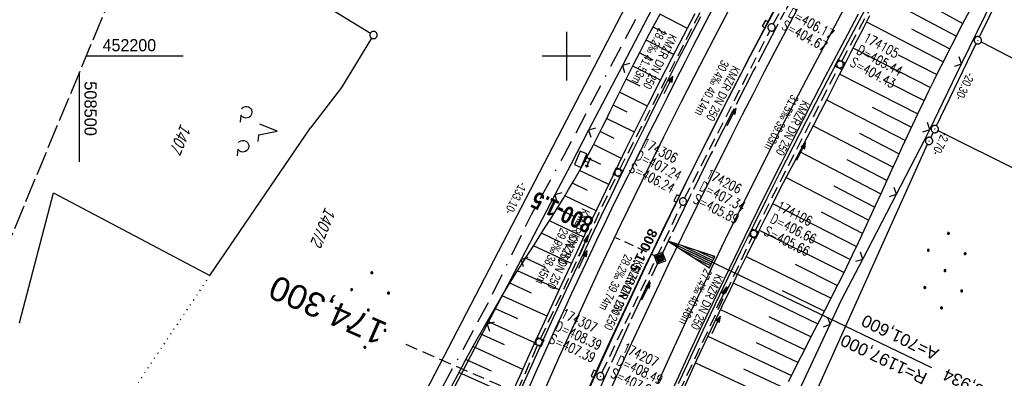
# Model space of a CAD drawing. Extents: x 508338 to 508887, y 451697 to 452490.
# Tile 25 of 37: x 508488 to 508690, y 452134 to 452207. Entities that reach past the tile are written whole.
import ezdxf
from ezdxf.enums import TextEntityAlignment as Align

# ---------------------------------------------------------------- set-up
doc = ezdxf.new("R2010")
doc.units = 0
doc.header["$LTSCALE"] = 10
doc.header["$MEASUREMENT"] = 0
for name, pattern in [('ACAD_ISO16W100', [73, 15, -6.5, 15, -6.5, 15, -7, 1, -7]), ('ACHSE', [5.5, 4, -0.5, 0.5, -0.5]), ('AUSGEZOGEN', [0]), ('LT00', [0]), ('LT14', [0.6, 0.5, -0.1]), ('LT17', [0.15, 0.1, -0.05]), ('PUNKTX2_STR', [0.6, 0.1, -0.5]), ('STRICHLINIE2', [0.375, 0.25, -0.125])]:
    doc.linetypes.add(name, pattern=pattern)
doc.layers.get('0').update_dxf_attribs({"linetype": 'LT00'})
for name, color, linetype in [('--EK_FBR', 250, 'LT00'), ('--EK_Halt-Pfeil', 4, 'LT00'), ('--EK_Haltung', 7, 'STRICHLINIE2'), ('--EK_Haltung-Text', 140, 'LT00'), ('--EK_Schacht-Text', 5, 'LT00'), ('--EK_ST-93-1', 30, 'LT17'), ('--EK_STATIONSZEICHEN', 19, 'LT00'), ('--EK_STATIONSZEICHEN_NR', 19, 'LT17'), ('--EL_DFK_AB_L', 21, 'LT00'), ('--EL_DFK_AB_P', 7, 'LT00'), ('--EL_Halt-Pfeil', 4, 'LT00'), ('--EL_Haltung', 182, 'STRICHLINIE2'), ('--EL_Haltung-Text', 182, 'LT00'), ('-AX-093', 35, 'ACHSE'), ('-EL-93-1', 250, 'LT00'), ('-STATIONSZEICHEN', 19, 'LT00'), ('-STATIONZEICHEN_NR', 19, 'LT00'), ('ABSTAND', 8, 'LT00'), ('BAB-KABEL', 220, 'ACAD_ISO16W100'), ('DFK_AB_L', 21, 'LT00'), ('DFK_AB_P', 7, 'LT00'), ('DFK_FLUR_NR', 250, 'LT00'), ('DFK_GZPKT', 250, 'LT00'), ('DFK_KATASTER', 250, 'LT00'), ('DFK_NUTZUNG', 250, 'LT00'), ('DFK_NUTZUNGSGRENZE', 70, 'PUNKTX2_STR'), ('PFEIL', 140, 'AUSGEZOGEN'), ('V120_AFBR_BAB', 250, 'LT00'), ('V120_BOESCH', 250, 'LT00'), ('V120_BOSCHUNG', 250, 'LT00'), ('V120_GRABEN', 250, 'LT00'), ('V120_H_BORD', 8, 'LT00'), ('V120_KA_MULD', 182, 'LT00'), ('V120_KA_PRUF', 182, 'LT00'), ('V120_LD_MARK', 2, 'LT00'), ('V120_RASTER', 250, 'LT00'), ('V120_SINKK', 182, 'LT00'), ('V120_STROM', 80, 'LT00'), ('V120_ZAUN', 40, 'LT00')]:
    doc.layers.add(name, color=color, linetype=linetype)
doc.layers.add('-BLATT_120-RAND', color=7, linetype='LT14', plot=False)
doc.styles.add('Arial', font='ARIAL.TTF')
doc.styles.add('Beschrift', font='ARIAL.TTF')
doc.styles.add('Haltungsbeschriftung', font='ARIAL.TTF', dxfattribs={"width": 0.75})
doc.styles.add('Knoten', font='ARIALBD.TTF', dxfattribs={"width": 0.8, "height": 1.8})
doc.styles.add('schachtbeschriftung', font='romans.shx', dxfattribs={"width": 0.75, "height": 2})
doc.styles.get("Standard").update_dxf_attribs({"font": 'ARIAL.TTF'})

# ---------------------------------------------------------------- blocks, each defined once
blk = doc.blocks.new('SYMB7010')
at = {"color": 0, "linetype": 'ByBlock'}
for points in [[(-0.031408, 0.499213), (-0.093728, 0.49134), (-0.15457, 0.475719), (-0.212975, 0.452595), (-0.268021, 0.422333), (-0.31884, 0.385411), (-0.36463, 0.342411), (-0.40467, 0.29401), (-0.438329, 0.240973), (-0.465074, 0.184136), (-0.484486, 0.124395), (-0.496256, 0.062692), (-0.5002, 0)], [(-0.5002, 0), (-0.496256, -0.062692), (-0.484486, -0.124395), (-0.465075, -0.184136), (-0.438329, -0.240973), (-0.404671, -0.29401), (-0.36463, -0.342411), (-0.31884, -0.385411), (-0.268021, -0.422333), (-0.212975, -0.452595), (-0.154571, -0.475719), (-0.093728, -0.49134), (-0.031408, -0.499213), (0.031408, -0.499213)], [(0.5002, 0), (0.496256, 0.062692), (0.484485, 0.124395), (0.465074, 0.184136), (0.438329, 0.240973), (0.40467, 0.29401), (0.36463, 0.342411), (0.31884, 0.385411), (0.268021, 0.422333), (0.212975, 0.452595), (0.15457, 0.475719), (0.093728, 0.49134), (0.031408, 0.499213), (-0.031408, 0.499213)], [(0.031408, -0.499213), (0.093728, -0.491341), (0.15457, -0.475719), (0.212975, -0.452595), (0.268021, -0.422333), (0.31884, -0.385411), (0.36463, -0.342411), (0.404671, -0.294011), (0.438329, -0.240974), (0.465075, -0.184136), (0.484486, -0.124395), (0.496256, -0.062692), (0.500201, 0)]]:
    blk.add_lwpolyline(points, dxfattribs=at)
blk = doc.blocks.new('SYMB0003')
at = {"color": 0, "linetype": 'ByBlock'}
for p, q in [((-0.015712, 0), (0.010166, 0.012015)), ((0, -0.021257), (-0.015712, 0)), ((0.010166, 0.012015), (0, -0.021257))]:
    blk.add_line(p, q, dxfattribs=at)
for points in [[(-0.031395, 0.499013), (-0.093691, 0.491144), (-0.154509, 0.475528), (-0.21289, 0.452414), (-0.267913, 0.422164), (-0.318712, 0.385257), (-0.364484, 0.342274), (-0.404509, 0.293893), (-0.438154, 0.240877), (-0.464888, 0.184062), (-0.484292, 0.124345), (-0.496058, 0.062667), (-0.5, 0)], [(-0.5, 0), (-0.496058, -0.062667), (-0.484292, -0.124345), (-0.464888, -0.184062), (-0.438154, -0.240877), (-0.404509, -0.293893), (-0.364485, -0.342274), (-0.318712, -0.385257), (-0.267914, -0.422164), (-0.21289, -0.452414), (-0.154509, -0.475529), (-0.093691, -0.491144), (-0.031395, -0.499014), (0.031395, -0.499014)], [(0.5, 0), (0.496057, 0.062667), (0.484292, 0.124345), (0.464888, 0.184062), (0.438153, 0.240877), (0.404509, 0.293893), (0.364484, 0.342274), (0.318712, 0.385257), (0.267913, 0.422164), (0.21289, 0.452414), (0.154509, 0.475528), (0.093691, 0.491144), (0.031395, 0.499013), (-0.031395, 0.499013)], [(0.031395, -0.499014), (0.093691, -0.491144), (0.154509, -0.475529), (0.21289, -0.452414), (0.267914, -0.422164), (0.318712, -0.385257), (0.364485, -0.342274), (0.404509, -0.293893), (0.438154, -0.240877), (0.464889, -0.184062), (0.484292, -0.124345), (0.496058, -0.062667), (0.5, 0)]]:
    blk.add_lwpolyline(points, dxfattribs=at)
blk = doc.blocks.new('Ackerland7')
at = {"layer": 'DFK_NUTZUNG', "color": 0, "linetype": 'ByBlock'}
for p, q in [((-4, 3.93), (-4, 3.67)), ((-3.95, 3.63), (-3.95, 3.97)), ((-3.9, 3.99), (-3.9, 3.61)), ((-3.85, 3.6), (-3.85, 4)), ((-3.8, 3.99), (-3.8, 3.61)), ((-3.75, 3.63), (-3.75, 3.97)), ((-3.7, 3.93), (-3.7, 3.67)), ((-3.65, 3.8), (-3.65, 3.8)), ((3.7, 3.93), (3.7, 3.67)), ((3.75, 3.63), (3.75, 3.97)), ((3.8, 3.99), (3.8, 3.61)), ((3.85, 3.6), (3.85, 4)), ((3.9, 3.99), (3.9, 3.61)), ((3.95, 3.63), (3.95, 3.97)), ((4, 3.93), (4, 3.67)), ((4.05, 3.8), (4.05, 3.8)), ((-7.85, 0.13), (-7.85, -0.13)), ((-7.8, -0.17), (-7.8, 0.17)), ((-7.75, 0.19), (-7.75, -0.19)), ((-7.7, -0.2), (-7.7, 0.2)), ((-7.65, 0.19), (-7.65, -0.19)), ((-7.6, -0.17), (-7.6, 0.17)), ((-7.55, 0.13), (-7.55, -0.13)), ((-7.5, 0), (-7.5, 0)), ((-0.15, 0.13), (-0.15, -0.13)), ((-0.1, -0.17), (-0.1, 0.17)), ((-0.05, 0.19), (-0.05, -0.19)), ((0, -0.2), (0, 0.2)), ((0.05, 0.19), (0.05, -0.19)), ((0.1, -0.17), (0.1, 0.17)), ((0.15, 0.13), (0.15, -0.13)), ((0.2, 0), (0.2, 0)), ((7.55, 0.13), (7.55, -0.13)), ((7.6, -0.17), (7.6, 0.17)), ((7.65, 0.19), (7.65, -0.19)), ((7.7, -0.2), (7.7, 0.2)), ((7.75, 0.19), (7.75, -0.19)), ((7.8, -0.17), (7.8, 0.17)), ((7.85, 0.13), (7.85, -0.13)), ((7.9, 0), (7.9, 0)), ((-4, -3.67), (-4, -3.93)), ((-3.95, -3.97), (-3.95, -3.63)), ((-3.9, -3.61), (-3.9, -3.99)), ((-3.85, -4), (-3.85, -3.6)), ((-3.8, -3.61), (-3.8, -3.99)), ((-3.75, -3.97), (-3.75, -3.63)), ((-3.7, -3.67), (-3.7, -3.93)), ((-3.65, -3.8), (-3.65, -3.8)), ((3.7, -3.67), (3.7, -3.93)), ((3.75, -3.97), (3.75, -3.63)), ((3.8, -3.61), (3.8, -3.99)), ((3.85, -4), (3.85, -3.6)), ((3.9, -3.61), (3.9, -3.99)), ((3.95, -3.97), (3.95, -3.63)), ((4, -3.67), (4, -3.93)), ((4.05, -3.8), (4.05, -3.8))]:
    blk.add_line(p, q, dxfattribs=at)
for points in [[(-3.65, 3.8), (-3.67, 3.89), (-3.73, 3.96), (-3.81, 3.99), (-3.89, 3.99), (-3.97, 3.96), (-4.03, 3.89), (-4.05, 3.8), (-4.03, 3.71), (-3.97, 3.64), (-3.89, 3.6), (-3.81, 3.6), (-3.73, 3.64), (-3.67, 3.71), (-3.65, 3.8)], [(4.05, 3.8), (4.03, 3.89), (3.97, 3.96), (3.89, 3.99), (3.81, 3.99), (3.73, 3.96), (3.67, 3.89), (3.65, 3.8), (3.67, 3.71), (3.73, 3.64), (3.81, 3.61), (3.89, 3.61), (3.97, 3.64), (4.03, 3.71), (4.05, 3.8)], [(-7.5, 0), (-7.52, 0.09), (-7.58, 0.16), (-7.66, 0.19), (-7.74, 0.19), (-7.82, 0.16), (-7.88, 0.09), (-7.9, 0)], [(0.2, 0), (0.18, 0.09), (0.12, 0.16), (0.04, 0.19), (-0.04, 0.19), (-0.12, 0.16), (-0.18, 0.09), (-0.2, 0)], [(-0.2, 0), (-0.18, -0.09), (-0.12, -0.16), (-0.04, -0.19), (0.04, -0.19), (0.12, -0.16), (0.18, -0.09), (0.2, 0)], [(7.9, 0), (7.88, 0.09), (7.82, 0.16), (7.74, 0.19), (7.66, 0.19), (7.58, 0.16), (7.52, 0.09), (7.5, 0)], [(7.5, 0), (7.52, -0.09), (7.58, -0.16), (7.66, -0.19), (7.74, -0.19), (7.82, -0.16), (7.88, -0.09), (7.9, 0)], [(-7.9, 0), (-7.88, -0.09), (-7.82, -0.16), (-7.74, -0.19), (-7.66, -0.19), (-7.58, -0.16), (-7.52, -0.09), (-7.5, 0)], [(-3.65, -3.8), (-3.67, -3.71), (-3.73, -3.64), (-3.81, -3.61), (-3.89, -3.61), (-3.97, -3.64), (-4.03, -3.71), (-4.05, -3.8), (-4.03, -3.89), (-3.97, -3.96), (-3.89, -3.99), (-3.81, -3.99), (-3.73, -3.96), (-3.67, -3.89), (-3.65, -3.8)], [(4.05, -3.8), (4.03, -3.71), (3.97, -3.64), (3.89, -3.61), (3.81, -3.61), (3.73, -3.64), (3.67, -3.71), (3.65, -3.8), (3.67, -3.89), (3.73, -3.96), (3.81, -3.99), (3.89, -3.99), (3.97, -3.96), (4.03, -3.89), (4.05, -3.8)]]:
    blk.add_lwpolyline(points, dxfattribs=at)
blk = doc.blocks.new('SYMB7201')
at = {"color": 0, "linetype": 'ByBlock'}
for p, q in [((0, 0.385), (-0.11, 0.015)), ((-0.255, -0.385), (-0.115, -0.385)), ((0.445, -0.385), (0.585, -0.385))]:
    blk.add_line(p, q, dxfattribs=at)
for points in [[(0.25, 0.015), (0.11, 0.015), (0, 0.385)], [(-0.393816, -0.383308), (-0.416239, -0.362945), (-0.432849, -0.337617), (-0.442589, -0.308936), (-0.444836, -0.27873), (-0.439449, -0.248923), (-0.426769, -0.221415), (-0.407606, -0.197958), (-0.38318, -0.180047), (-0.355047, -0.168823), (-0.325, -0.165), (-0.294953, -0.168823), (-0.26682, -0.180047), (-0.242394, -0.197959), (-0.223231, -0.221415), (-0.210551, -0.248923), (-0.205164, -0.27873), (-0.207411, -0.308936), (-0.21715, -0.337617), (-0.233761, -0.362945), (-0.256184, -0.383308)], [(0.306185, -0.383308), (0.283761, -0.362945), (0.267151, -0.337617), (0.257411, -0.308936), (0.255164, -0.27873), (0.260552, -0.248923), (0.273231, -0.221415), (0.292394, -0.197958), (0.31682, -0.180047), (0.344953, -0.168823), (0.375, -0.165), (0.405047, -0.168823), (0.43318, -0.180047), (0.457606, -0.197959), (0.476769, -0.221415), (0.489449, -0.248923), (0.494836, -0.27873), (0.492589, -0.308936), (0.48285, -0.337617), (0.466239, -0.362945), (0.443816, -0.383308)]]:
    blk.add_lwpolyline(points, dxfattribs=at)
blk = doc.blocks.new('SYMB18')
at = {"color": 0, "linetype": 'ByBlock'}
for p, q in [((1, 0.13), (0, 0)), ((0.000669, 0), (1, 0)), ((0.307692, 0.04), (1, 0.04)), ((0.615385, 0.08), (1, 0.08)), ((0.923077, 0.12), (1, 0.12)), ((0.307692, -0.04), (1, -0.04)), ((0.615385, -0.08), (1, -0.08)), ((0.923077, -0.12), (1, -0.12))]:
    blk.add_line(p, q, dxfattribs=at)
at = {"color": 0, "linetype": 'ByBlock', "flags": 128}
blk.add_lwpolyline([(0, 0), (1, -0.13), (1, 0.13)], dxfattribs=at)
blk = doc.blocks.new('SYMB0024')
at = {"color": 0, "linetype": 'ByBlock'}
for p, q in [((-0.5, 0.5), (0, 0)), ((0, 0), (0.5, 0.5))]:
    blk.add_line(p, q, dxfattribs=at)
blk = doc.blocks.new('Pfreil3')
at = {"layer": 'PFEIL'}
blk.add_hatch(color=256, dxfattribs=at).paths.add_polyline_path([(-1.55, 0.27), (-1.55, -0.27), (0, 0)])
for p, q in [((-1.55, 0), (-4.83, 0)), ((-1.55, -0.27), (-1.55, 0.27)), ((-1.55, 0.27), (0, 0)), ((0, 0), (-1.55, -0.27))]:
    blk.add_line(p, q, dxfattribs=at)
blk = doc.blocks.new('SYMB0652')
at = {"color": 0, "linetype": 'ByBlock'}
blk.add_lwpolyline([(-0.15, -0.075), (0.15, -0.075), (0.15, 0.075), (-0.15, 0.075), (-0.15, -0.075)], dxfattribs=at)
blk = doc.blocks.new('SYMB1210')
at = {"color": 0, "linetype": 'ByBlock'}
blk.add_line((0.018815, -0.179014), (0.055623, -0.17119), dxfattribs=at)
for points in [[(-0.2, -0.2), (-0.2, 0.2), (0.2, 0.2), (0.2, -0.2), (-0.2, -0.2)], [(0.018815, 0.179014), (-0.018815, 0.179014), (-0.055623, 0.17119), (-0.09, 0.155885), (-0.120444, 0.133766), (-0.145623, 0.105801), (-0.164438, 0.073213), (-0.176067, 0.037424), (-0.18, 0)], [(-0.18, 0), (-0.176067, -0.037424), (-0.164438, -0.073213), (-0.145623, -0.105801), (-0.120444, -0.133766), (-0.09, -0.155885), (-0.055623, -0.17119), (-0.018815, -0.179014), (0.018815, -0.179014)], [(0.18, 0), (0.176067, 0.037424), (0.164438, 0.073213), (0.145623, 0.105801), (0.120444, 0.133766), (0.09, 0.155885), (0.055623, 0.17119), (0.018815, 0.179014)], [(0.055623, -0.17119), (0.09, -0.155885), (0.120444, -0.133766), (0.145623, -0.105801), (0.164438, -0.073213), (0.176067, -0.037424), (0.18, 0)]]:
    blk.add_lwpolyline(points, dxfattribs=at)
blk = doc.blocks.new('SYMB0702')
at = {"color": 0, "linetype": 'ByBlock'}
for p, q in [((0.071716, 0.203284), (0.071716, 0.146716)), ((0.1, 0.175), (-0.1, 0.175)), ((0, 0.075), (0, 0.175))]:
    blk.add_line(p, q, dxfattribs=at)
for points in [[(-0.071716, 0.203284), (-0.1, 0.175), (-0.071716, 0.146716), (-0.071716, 0.203284)], [(0.071716, 0.203284), (0.1, 0.175), (0.071716, 0.146716)], [(0.15, 0.075), (-0.15, 0.075), (-0.15, -0.075), (0.15, -0.075), (0.15, 0.075)]]:
    blk.add_lwpolyline(points, dxfattribs=at)
blk = doc.blocks.new('SYMB0070')
at = {"color": 0, "linetype": 'ByBlock'}
for p, q in [((-0.5, 0), (0.2, 0)), ((0.5, 0), (0.2, 0.1)), ((0.2, 0.1), (0.2, 0)), ((0.468, 0), (0.21, 0.086)), ((0.21, 0.086), (0.21, -0.086)), ((0.21, -0.086), (0.468, 0)), ((0.22, -0.072), (0.437, 0)), ((0.23, -0.058), (0.405, 0)), ((0.24, -0.045), (0.374, 0)), ((0.342, 0), (0.25, 0.031)), ((0.25, 0.031), (0.25, -0.031)), ((0.25, -0.031), (0.342, 0)), ((0.26, -0.017), (0.31, 0)), ((0.27, -0.003), (0.279, 0))]:
    blk.add_line(p, q, dxfattribs=at)
for points in [[(0.2, 0), (0.2, -0.1), (0.5, 0)], [(0.437, 0), (0.22, 0.072), (0.22, -0.072)], [(0.405, 0), (0.23, 0.058), (0.23, -0.058)], [(0.374, 0), (0.24, 0.045), (0.24, -0.045)], [(0.31, 0), (0.26, 0.017), (0.26, -0.017)], [(0.279, 0), (0.27, 0.003), (0.27, -0.003)]]:
    blk.add_lwpolyline(points, dxfattribs=at)
blk = doc.blocks.new('Netzknoten_SYMB')
at = {"flags": 128}
blk.add_lwpolyline([(0, -0.86), (0.86, 0), (0, 0.86), (-0.86, 0)], close=True, dxfattribs=at)
blk.add_circle((0, 0), 0.36)

msp = doc.modelspace()

# ---------------------------------------------------------------- linework, layer by layer
at = {"layer": '--EK_FBR', "color": 2}
for points in [[(508643.44, 452210.97), (508641.5, 452207.31), (508639.56, 452203.64), (508637.64, 452199.97), (508635.78, 452196.38), (508633.94, 452192.78), (508632.11, 452189.18), (508630.29, 452185.56), (508628.48, 452181.95), (508626.67, 452178.33), (508624.87, 452174.7), (508623.08, 452171.07), (508621.3, 452167.43), (508619.53, 452163.79), (508617.77, 452160.15), (508616.02, 452156.5), (508613.46, 452151.11), (508610.94, 452145.71), (508608.45, 452140.29), (508605.99, 452134.86), (508603.97, 452130.34)], [(508608.6, 452130.44), (508610.32, 452134.27), (508612.06, 452138.1), (508613.81, 452141.91), (508615.58, 452145.73), (508617.36, 452149.53), (508619.16, 452153.33), (508620.97, 452157.12), (508625.24, 452165.97), (508629.56, 452174.79), (508633.95, 452183.58), (508636.16, 452187.96), (508638.38, 452192.33), (508640.63, 452196.69), (508642.89, 452201.04), (508645.17, 452205.39), (508647.47, 452209.72)]]:
    msp.add_lwpolyline(points, dxfattribs=at)
at = {"layer": '--EK_FBR'}
for points in [[(508592.07, 452131.25), (508594.07, 452135.77), (508596.09, 452140.29), (508597.75, 452143.96), (508599.42, 452147.61), (508601.1, 452151.27), (508602.79, 452154.92), (508604.5, 452158.55), (508606.22, 452162.19), (508607.78, 452165.42), (508609.34, 452168.64), (508610.91, 452171.86), (508612.5, 452175.08), (508614.09, 452178.29), (508615.68, 452181.5), (508617.28, 452184.7), (508619.01, 452188.15), (508620.74, 452191.59), (508622.47, 452195.02), (508624.21, 452198.46), (508625.96, 452201.89), (508627.73, 452205.31), (508630.04, 452209.76)], [(508621.04, 452129.74), (508623.08, 452134.22), (508625.13, 452138.69), (508627.21, 452143.15), (508629.31, 452147.61), (508631.42, 452152.05), (508634.55, 452158.57), (508637.71, 452165.07), (508640.9, 452171.56), (508644.13, 452178.03), (508646.36, 452182.47), (508648.61, 452186.9), (508650.88, 452191.33), (508653.16, 452195.74), (508655.47, 452200.15), (508657.79, 452204.54), (508660, 452208.67)]]:
    msp.add_lwpolyline(points, dxfattribs=at)
at = {"layer": '--EK_Haltung'}
for p, q in [((508642.47, 452206.54), (508660.73, 452240.1)), ((508656.52, 452198.93), (508674.9, 452232.89)), ((508610.93, 452176.73), (508629.19, 452212.36)), ((508624.27, 452170.77), (508641.77, 452205.22)), ((508638.8, 452164.15), (508655.82, 452197.6)), ((508594.67, 452141.88), (508610.27, 452175.38)), ((508607.27, 452134.85), (508623.61, 452169.42)), ((508621.54, 452127.55), (508638.14, 452162.8)), ((508577.88, 452103.79), (508594.05, 452140.52))]:
    msp.add_line(p, q, dxfattribs=at)
at = {"layer": '--EK_ST-93-1', "ltscale": 2.5}
msp.add_line((508603.73, 452124.68), (508567.07, 452140.67), dxfattribs=at)
at = {"layer": '--EK_STATIONSZEICHEN_NR', "ltscale": 2}
msp.add_line((508619.2, 452158.44), (508610.14, 452162.66), dxfattribs=at)
at = {"layer": '--EL_DFK_AB_L'}
for p, q in [((508684.82, 452203.93), (508721.62, 452279.94)), ((508620.88, 452227.19), (508560.36, 452110.34)), ((508675.98, 452185.66), (508684.16, 452202.58)), ((508674.8, 452183.23), (508675.32, 452184.31)), ((508609.5, 452037.86), (508674.16, 452181.88))]:
    msp.add_line(p, q, dxfattribs=at)
at = {"layer": '--EL_Haltung'}
for p, q in [((508642.47, 452206.54), (508660.73, 452240.1)), ((508656.52, 452198.93), (508674.9, 452232.89)), ((508610.93, 452176.73), (508629.19, 452212.36)), ((508624.27, 452170.77), (508641.77, 452205.22)), ((508638.8, 452164.15), (508655.82, 452197.6)), ((508594.67, 452141.88), (508610.27, 452175.38)), ((508607.27, 452134.85), (508623.61, 452169.42)), ((508621.54, 452127.55), (508638.14, 452162.8)), ((508577.88, 452103.79), (508594.05, 452140.52))]:
    msp.add_line(p, q, dxfattribs=at)
at = {"layer": '-AX-093', "ltscale": 0.2}
msp.add_lwpolyline([(508647.67, 452214.49), (508643.06, 452205.86), (508638.51, 452197.19), (508634.03, 452188.49), (508629.61, 452179.76), (508625.27, 452170.99), (508620.89, 452161.98), (508616.68, 452153.15), (508612.55, 452144.28), (508608.49, 452135.37), (508604.5, 452126.44)], dxfattribs=at)
at = {"layer": '-BLATT_120-RAND'}
msp.add_lwpolyline([(508622.09, 452490.47), (508338.04, 451807.15), (508603.06, 451696.99), (508887.1, 452380.3), (508622.09, 452490.47)], dxfattribs=at)
at = {"layer": '-EL-93-1'}
msp.add_line((508625.39, 452159.82), (508674.96, 452135.98), dxfattribs=at)
at = {"layer": 'BAB-KABEL', "ltscale": 0.03, "flags": 128}
msp.add_lwpolyline([(508761.28, 452432.61), (508758.42, 452428.43), (508739.68, 452403.76), (508729.29, 452388.82), (508718.54, 452373.23), (508703.6, 452351.25), (508691.19, 452332.57), (508683.27, 452321.2), (508665.14, 452295.52), (508650.31, 452273.8), (508640.27, 452255.93), (508627.1, 452232.21), (508605.23, 452190.54), (508599.47, 452179.58), (508592.75, 452167.39), (508583.65, 452148.79), (508573.77, 452130.58), (508563.42, 452108.45), (508560.45, 452102.67), (508549.77, 452082.18), (508542.41, 452068.72), (508539.09, 452057.31), (508533.48, 452037.16), (508524.03, 452005.82), (508520.88, 451993.36), (508518.43, 451976.74), (508515.27, 451953.25), (508513.35, 451942.58), (508511.86, 451935.87), (508509.56, 451928.87), (508504.09, 451903.89), (508497.96, 451875.1), (508486.03, 451837.96), (508485.7, 451831.62), (508478.84, 451792.34), (508487.53, 451759.38), (508487.31, 451756.49), (508479.92, 451748.18)], dxfattribs=at)
at = {"layer": 'DFK_AB_L'}
for p, q in [((508684.82, 452203.93), (508721.62, 452279.94)), ((508620.88, 452227.19), (508560.36, 452110.34)), ((508675.98, 452185.66), (508684.16, 452202.58)), ((508674.8, 452183.23), (508675.32, 452184.31)), ((508609.5, 452037.86), (508674.16, 452181.88))]:
    msp.add_line(p, q, dxfattribs=at)
at = {"layer": 'DFK_KATASTER'}
for p, q in [((508526.27, 452225.25), (508559.73, 452204.73)), ((508559.98, 452203.7), (508553.78, 452193.53)), ((508685.16, 452202.91), (508781.17, 452153.26)), ((508553.78, 452193.53), (508547.39, 452185.27)), ((508526.76, 452154.92), (508547.39, 452185.27)), ((508693.52, 452176.04), (508676.32, 452184.65)), ((508487.66, 452145.16), (508494.65, 452171.9)), ((508494.65, 452171.9), (508526.76, 452154.92))]:
    msp.add_line(p, q, dxfattribs=at)
at = {"layer": 'DFK_NUTZUNGSGRENZE', "ltscale": 0.2}
msp.add_line((508526.76, 452154.92), (508512.05, 452132.91), dxfattribs=at)
at = {"layer": 'V120_AFBR_BAB', "color": 0}
for points in [[(508643.44, 452210.97), (508641.5, 452207.31), (508639.56, 452203.64), (508637.64, 452199.97), (508635.78, 452196.38), (508633.94, 452192.78), (508632.11, 452189.18), (508630.29, 452185.56), (508628.48, 452181.95), (508626.67, 452178.33), (508624.87, 452174.7), (508623.08, 452171.07), (508621.3, 452167.43), (508619.53, 452163.79), (508617.77, 452160.15), (508616.02, 452156.5), (508613.46, 452151.11), (508610.94, 452145.71), (508608.45, 452140.29), (508605.99, 452134.86), (508603.97, 452130.34)], [(508608.6, 452130.44), (508610.32, 452134.27), (508612.06, 452138.1), (508613.81, 452141.91), (508615.58, 452145.73), (508617.36, 452149.53), (508619.16, 452153.33), (508620.97, 452157.12), (508625.24, 452165.97), (508629.56, 452174.79), (508633.95, 452183.58), (508636.16, 452187.96), (508638.38, 452192.33), (508640.63, 452196.69), (508642.89, 452201.04), (508645.17, 452205.39), (508647.47, 452209.72)]]:
    msp.add_lwpolyline(points, dxfattribs=at)
at = {"layer": 'V120_AFBR_BAB'}
for points in [[(508592.07, 452131.25), (508594.07, 452135.77), (508596.09, 452140.29), (508597.75, 452143.96), (508599.42, 452147.61), (508601.1, 452151.27), (508602.79, 452154.92), (508604.5, 452158.55), (508606.22, 452162.19), (508607.78, 452165.42), (508609.34, 452168.64), (508610.91, 452171.86), (508612.5, 452175.08), (508614.09, 452178.29), (508615.68, 452181.5), (508617.28, 452184.7), (508619.01, 452188.15), (508620.74, 452191.59), (508622.47, 452195.02), (508624.21, 452198.46), (508625.96, 452201.89), (508627.73, 452205.31), (508630.04, 452209.76)], [(508621.04, 452129.74), (508623.08, 452134.22), (508625.13, 452138.69), (508627.21, 452143.15), (508629.31, 452147.61), (508631.42, 452152.05), (508634.55, 452158.57), (508637.71, 452165.07), (508640.9, 452171.56), (508644.13, 452178.03), (508646.36, 452182.47), (508648.61, 452186.9), (508650.88, 452191.33), (508653.16, 452195.74), (508655.47, 452200.15), (508657.79, 452204.54), (508660, 452208.67)]]:
    msp.add_lwpolyline(points, dxfattribs=at)
at = {"layer": 'V120_BOESCH'}
for points in [[(508645.62, 452133.07), (508646.66, 452135.19), (508647.72, 452137.31), (508648.79, 452139.42), (508649.87, 452141.53), (508650.95, 452143.63), (508652.04, 452145.73), (508653.12, 452147.83), (508654.2, 452149.94), (508655.27, 452152.05), (508656.33, 452154.16), (508657.56, 452156.66), (508658.77, 452159.16), (508659.97, 452161.68), (508661.15, 452164.2), (508662.32, 452166.72), (508663.48, 452169.25), (508664.64, 452171.78), (508665.79, 452174.32), (508666.85, 452176.64), (508667.91, 452178.97), (508668.97, 452181.3), (508670.04, 452183.62), (508671.12, 452185.94), (508672.21, 452188.25), (508673.31, 452190.56), (508674.42, 452192.86), (508675.45, 452194.95), (508676.5, 452197.05), (508677.55, 452199.13), (508678.62, 452201.22), (508679.68, 452203.3), (508680.75, 452205.38), (508681.82, 452207.46), (508682.88, 452209.54)], [(508575.93, 452131.18), (508577.65, 452134.46), (508579.39, 452137.73), (508581.17, 452140.98), (508582.99, 452144.22), (508584.84, 452147.43), (508586.73, 452150.62), (508588.66, 452153.78), (508589.83, 452155.67), (508591.01, 452157.54), (508592.2, 452159.41), (508593.4, 452161.28), (508594.59, 452163.15), (508595.78, 452165.02), (508596.96, 452166.89), (508598.14, 452168.77), (508599.29, 452170.66), (508600.43, 452172.55), (508601.55, 452174.46), (508602.64, 452176.39), (508603.6, 452178.12), (508604.53, 452179.86), (508605.45, 452181.62), (508606.35, 452183.38), (508607.24, 452185.15), (508608.12, 452186.92), (508609, 452188.7), (508609.87, 452190.48), (508610.75, 452192.25), (508611.63, 452194.03), (508612.51, 452195.8), (508613.83, 452198.41), (508615.17, 452201.01), (508616.53, 452203.59), (508617.9, 452206.17), (508619.28, 452208.75)]]:
    msp.add_lwpolyline(points, dxfattribs=at)
at = {"layer": 'V120_BOSCHUNG'}
for p, q in [((508664.44, 452212.46), (508680.09, 452204.09)), ((508673.66, 452210.93), (508681.43, 452206.71)), ((508624.82, 452205.68), (508619.2, 452208.6)), ((508661.61, 452207.06), (508677.4, 452198.83)), ((508620.61, 452204.49), (508617.78, 452205.95)), ((508670.88, 452205.61), (508678.75, 452201.47)), ((508622.06, 452200.36), (508616.37, 452203.3)), ((508658.84, 452201.67), (508674.75, 452193.52)), ((508617.83, 452199.17), (508614.98, 452200.64)), ((508668.14, 452200.27), (508676.07, 452196.19)), ((508619.33, 452195.03), (508613.6, 452197.96)), ((508615.11, 452193.82), (508612.25, 452195.27)), ((508656.11, 452196.31), (508672.15, 452188.13)), ((508665.46, 452194.91), (508673.44, 452190.84)), ((508616.62, 452189.7), (508610.91, 452192.58)), ((508653.39, 452190.99), (508669.6, 452182.66)), ((508612.43, 452188.45), (508609.58, 452189.88)), ((508662.81, 452189.52), (508670.87, 452185.4)), ((508613.94, 452184.34), (508608.25, 452187.18)), ((508650.65, 452185.69), (508667.09, 452177.16)), ((508609.76, 452183.08), (508606.91, 452184.49)), ((508660.18, 452184.13), (508668.34, 452179.91)), ((508611.3, 452178.98), (508605.54, 452181.8)), ((508607.07, 452177.72), (508604.14, 452179.14)), ((508647.89, 452180.39), (508664.59, 452171.68)), ((508657.56, 452178.73), (508665.84, 452174.42)), ((508608.69, 452173.61), (508602.7, 452176.49)), ((508645.11, 452175.04), (508662.1, 452166.25)), ((508604.3, 452172.39), (508601.21, 452173.87)), ((508654.92, 452173.34), (508663.35, 452168.96)), ((508606.11, 452168.2), (508599.67, 452171.28)), ((508601.46, 452167.1), (508598.09, 452168.69)), ((508642.34, 452169.66), (508659.58, 452160.86)), ((508652.28, 452167.95), (508660.85, 452163.55)), ((508603.56, 452162.8), (508596.48, 452166.12)), ((508598.57, 452161.82), (508594.85, 452163.56)), ((508639.59, 452164.23), (508657.01, 452155.53)), ((508649.63, 452162.57), (508658.3, 452158.19)), ((508601.03, 452157.37), (508593.22, 452161.01)), ((508595.68, 452156.55), (508591.59, 452158.45)), ((508636.9, 452158.81), (508654.34, 452150.21)), ((508646.96, 452157.19), (508655.68, 452152.86)), ((508598.52, 452151.95), (508589.96, 452155.88)), ((508592.82, 452151.27), (508588.36, 452153.3)), ((508634.24, 452153.35), (508651.63, 452144.93)), ((508596.02, 452146.51), (508586.79, 452150.72)), ((508644.28, 452151.83), (508652.98, 452147.56)), ((508590.01, 452145.95), (508585.25, 452148.13)), ((508631.62, 452147.9), (508648.9, 452139.64)), ((508641.59, 452146.46), (508650.26, 452142.29)), ((508593.52, 452141.05), (508583.73, 452145.52)), ((508587.26, 452140.61), (508582.25, 452142.9)), ((508629.02, 452142.41), (508646.24, 452134.34)), ((508591.03, 452135.59), (508580.78, 452140.27)), ((508638.94, 452141.08), (508647.56, 452136.99)), ((508584.57, 452135.25), (508579.33, 452137.62)), ((508626.47, 452136.92), (508643.68, 452128.97)), ((508588.57, 452130.15), (508577.91, 452134.96)), ((508636.34, 452135.67), (508644.95, 452131.66))]:
    msp.add_line(p, q, dxfattribs=at)
at = {"layer": 'V120_GRABEN'}
for points in [[(508661.27, 452209.5), (508658.92, 452205.12), (508656.59, 452200.73), (508654.28, 452196.34), (508651.97, 452191.93), (508649.21, 452186.61), (508646.48, 452181.27), (508643.76, 452175.92), (508641.06, 452170.57), (508638.4, 452165.19), (508635.75, 452159.81), (508633.14, 452154.41), (508630.55, 452149), (508627.99, 452143.55), (508625.46, 452138.09), (508622.96, 452132.61)], [(508588.83, 452130.74), (508590.46, 452134.32), (508592.09, 452137.91), (508593.72, 452141.49), (508595.5, 452145.37), (508597.28, 452149.25), (508599.07, 452153.13), (508600.86, 452157.01), (508602.66, 452160.88), (508604.47, 452164.74), (508606.3, 452168.6), (508608.14, 452172.45), (508609.99, 452176.3), (508612.28, 452180.97), (508614.58, 452185.63), (508616.92, 452190.29), (508619.27, 452194.93), (508621.65, 452199.56), (508624.04, 452204.18), (508626.45, 452208.79)], [(508588.97, 452127.65), (508591.91, 452134.31), (508594.9, 452140.96), (508596.89, 452145.33), (508598.91, 452149.7), (508600.94, 452154.06), (508602.98, 452158.41), (508605.04, 452162.75), (508607.12, 452167.09), (508609.21, 452171.42), (508611.31, 452175.75), (508613.58, 452180.4), (508615.87, 452185.05), (508618.17, 452189.69), (508620.49, 452194.32), (508622.83, 452198.94), (508625.18, 452203.55), (508627.56, 452208.15)], [(508662.24, 452208.28), (508660.97, 452205.83), (508659.71, 452203.38), (508658.46, 452200.92), (508657.21, 452198.46), (508655.95, 452196), (508654.7, 452193.54), (508653.44, 452191.08), (508652.08, 452188.44), (508650.71, 452185.8), (508649.34, 452183.17), (508647.96, 452180.53), (508646.59, 452177.89), (508645.22, 452175.26), (508643.85, 452172.62), (508642.5, 452169.97), (508640.68, 452166.4), (508638.89, 452162.81), (508637.11, 452159.22), (508635.34, 452155.62), (508633.6, 452152.01), (508631.86, 452148.4), (508630.14, 452144.77), (508628.43, 452141.14), (508626.73, 452137.5), (508625.06, 452133.85), (508623.4, 452130.2)]]:
    msp.add_lwpolyline(points, dxfattribs=at)
at = {"layer": 'V120_H_BORD'}
msp.add_lwpolyline([(508604.52, 452131.27), (508607.37, 452137.6), (508610.26, 452143.92), (508613.18, 452150.22), (508616.13, 452156.5), (508620.32, 452165.26), (508624.58, 452173.98), (508628.9, 452182.68), (508633.29, 452191.34), (508637.75, 452199.96), (508641.2, 452206.55), (508644.7, 452213.11)], dxfattribs=at)
at = {"layer": 'V120_LD_MARK', "color": 0}
for points in [[(508594.43, 452128.93), (508598.51, 452138.09), (508602.66, 452147.21), (508606.88, 452156.3), (508611.17, 452165.36), (508615.54, 452174.38), (508619.97, 452183.37), (508623.65, 452190.69), (508627.37, 452197.99), (508631.14, 452205.26), (508634.95, 452212.51)], [(508657.43, 452210.59), (508653.31, 452202.88), (508649.24, 452195.15), (508645.21, 452187.4), (508641.24, 452179.62), (508638.31, 452173.8), (508635.41, 452167.97), (508632.54, 452162.13), (508629.7, 452156.27), (508626.89, 452150.39), (508624.11, 452144.51), (508621.37, 452138.6), (508618.66, 452132.68)]]:
    msp.add_lwpolyline(points, dxfattribs=at)
at = {"layer": 'V120_RASTER'}
for p, q in [((508600, 452205), (508600, 452195)), ((508521.3, 452200), (508501.34, 452200)), ((508605, 452200), (508595, 452200)), ((508500, 452178.27), (508500, 452196.77))]:
    msp.add_line(p, q, dxfattribs=at)
at = {"layer": 'V120_ZAUN'}
for p, q in [((508618.44, 452211.36), (508611.49, 452198.06)), ((508681.15, 452198.44), (508687.68, 452211.94)), ((508611.49, 452198.06), (508604.54, 452184.77)), ((508674.61, 452184.93), (508681.15, 452198.44)), ((508597.6, 452171.47), (508590.67, 452158.17)), ((508660.86, 452158.27), (508667.77, 452171.59)), ((508590.67, 452158.17), (508583.74, 452144.87)), ((508583.74, 452144.87), (508576.81, 452131.57)), ((508647.8, 452131.27), (508654.15, 452144.86))]:
    msp.add_line(p, q, dxfattribs=at)
for points in [[(508604.54, 452184.77), (508600.86, 452177.73), (508597.6, 452171.47)], [(508667.77, 452171.59), (508673.61, 452182.86), (508674.61, 452184.93)], [(508654.15, 452144.86), (508656.51, 452149.89), (508660.86, 452158.27)]]:
    msp.add_lwpolyline(points, dxfattribs=at)

# ---------------------------------------------------------------- block references
at = {"layer": '--EK_Halt-Pfeil', "yscale": 4, "zscale": 4}
for p, xscale, rotation in [((508620.95, 452194.08), 4.000000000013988, 62.86810999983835), ((508633.91, 452187.54), 3.999999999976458, 63.06422999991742), ((508648.2, 452180.42), 3.999999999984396, 63.03306999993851), ((508603.38, 452158.21), 3.999999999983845, 65.02648000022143), ((508616.34, 452151.71), 3.99999999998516, 64.70350999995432), ((508630.75, 452144.75), 4.000000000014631, 64.78089000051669)]:
    msp.add_blockref('SYMB0070', p, dxfattribs=dict(at, xscale=xscale, rotation=rotation))
at = {"layer": '--EK_STATIONSZEICHEN', "linetype": 'Continuous', "lineweight": 0, "xscale": 1.500000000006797, "yscale": 1.5, "zscale": 1.5, "rotation": 154.9913013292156}
msp.add_blockref('Netzknoten_SYMB', (508619.2, 452158.44), dxfattribs=at)
at = {"layer": '--EL_DFK_AB_P', "xscale": 1.500000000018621, "yscale": 1.5, "zscale": 1.5, "rotation": 264.7377099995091}
for p in [(508684.49, 452203.26), (508675.65, 452184.99), (508674.47, 452182.56)]:
    msp.add_blockref('SYMB0003', p, dxfattribs=at)
at = {"layer": '--EL_Halt-Pfeil', "yscale": 4, "zscale": 4}
for p, xscale, rotation in [((508620.95, 452194.08), 4.000000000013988, 62.86810999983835), ((508633.91, 452187.54), 3.999999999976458, 63.06422999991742), ((508648.2, 452180.42), 3.999999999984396, 63.03306999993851), ((508603.38, 452158.21), 3.999999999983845, 65.02648000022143), ((508616.34, 452151.71), 3.99999999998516, 64.70350999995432), ((508630.75, 452144.75), 4.000000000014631, 64.78089000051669)]:
    msp.add_blockref('SYMB0070', p, dxfattribs=dict(at, xscale=xscale, rotation=rotation))
at = {"layer": '-EL-93-1', "xscale": 9.999999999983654, "yscale": 10, "zscale": 10, "rotation": 334.3164910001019}
msp.add_blockref('SYMB18', (508620.89, 452161.98), dxfattribs=at)
at = {"layer": '-STATIONSZEICHEN', "linetype": 'Continuous', "lineweight": 0, "rotation": 154.9913013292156}
msp.add_blockref('Netzknoten_SYMB', (508619.2, 452158.44), dxfattribs=at)
at = {"layer": 'DFK_AB_P', "xscale": 1.500000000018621, "yscale": 1.5, "zscale": 1.5, "rotation": 264.7377099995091}
for p in [(508684.49, 452203.26), (508675.65, 452184.99), (508674.47, 452182.56)]:
    msp.add_blockref('SYMB0003', p, dxfattribs=at)
at = {"layer": 'DFK_GZPKT', "xscale": 1.500000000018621, "yscale": 1.5, "zscale": 1.5, "rotation": 264.7377099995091}
msp.add_blockref('SYMB7010', (508560.37, 452204.34), dxfattribs=at)
at = {"layer": 'DFK_NUTZUNG', "xscale": 10.00000000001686, "yscale": 10, "zscale": 10, "rotation": 264.7377100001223}
msp.add_blockref('SYMB7201', (508536.73, 452184.95), dxfattribs=at)
at = {"layer": 'DFK_NUTZUNG'}
for p, rotation in [((508677.74, 452155.89), 264.7376999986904), ((508559.3, 452147.79), 264.7376999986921)]:
    msp.add_blockref('Ackerland7', p, dxfattribs=dict(at, rotation=rotation))
at = {"layer": 'PFEIL'}
for p, rotation in [((508604.52, 452163.2), 64.46742159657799), ((508632.9, 452152.55), 64.66122030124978)]:
    msp.add_blockref('Pfreil3', p, dxfattribs=dict(at, rotation=rotation))
at = {"layer": 'V120_KA_MULD', "zscale": 3.8}
for p, xscale, yscale, rotation in [((508656.16, 452198.27), 3.799999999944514, 3.79999999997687, 63.03199572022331), ((508610.59, 452176.06), 3.80000000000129, 3.800000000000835, 244.1146009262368), ((508638.46, 452163.48), 3.799999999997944, 3.800000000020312, 63.38088299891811), ((508594.36, 452141.2), 3.799999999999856, 3.79999999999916, 245.8055885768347)]:
    msp.add_blockref('SYMB1210', p, dxfattribs=dict(at, xscale=xscale, yscale=yscale, rotation=rotation))
at = {"layer": 'V120_KA_PRUF', "xscale": 1.5, "yscale": 1.5, "zscale": 1.5, "rotation": 247.428}
for p in [(508642.11, 452205.89), (508623.93, 452170.1), (508606.95, 452134.17)]:
    msp.add_blockref('SYMB0003', p, dxfattribs=at)
at = {"layer": 'V120_SINKK', "zscale": 4.5}
for p, xscale, yscale, rotation in [((508640.82, 452206.58), 4.49999999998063, 4.499999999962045, 61.94782179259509), ((508622.64, 452170.73), 4.500000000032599, 4.499999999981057, 63.75142000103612), ((508605.62, 452134.65), 4.500000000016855, 4.49999999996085, 65.62577721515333)]:
    msp.add_blockref('SYMB0652', p, dxfattribs=dict(at, xscale=xscale, yscale=yscale, rotation=rotation))
at = {"layer": 'V120_STROM', "xscale": 10, "yscale": 10, "zscale": 10, "rotation": 247.428}
msp.add_blockref('SYMB0702', (508602.91, 452178.79), dxfattribs=at)
at = {"layer": 'V120_ZAUN', "xscale": 2.1, "yscale": 2.1, "zscale": 2.1}
for p, rotation in [((508611.49, 452198.06), 242.40328), ((508681.15, 452198.44), 64.18455), ((508604.54, 452184.77), 242.40328), ((508674.61, 452184.93), 64.18455), ((508667.77, 452171.59), 62.58215999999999), ((508597.6, 452171.47), 242.47704), ((508590.67, 452158.17), 242.47704), ((508660.86, 452158.27), 62.58215999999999), ((508654.15, 452144.86), 64.91978), ((508583.74, 452144.87), 242.47704)]:
    msp.add_blockref('SYMB0024', p, dxfattribs=dict(at, rotation=rotation))

# ---------------------------------------------------------------- texts
at = {"layer": '--EK_Haltung-Text', "style": 'Haltungsbeschriftung', "width": 0.75}
for s, rotation, p in [('28.2‰ 41.53m', -117.1319, (508618.96, 452205.89)), ('KMZR DN 250', -117.1319, (508621.23, 452204.73)), ('30.4‰ 40.14m', -116.9358, (508631.88, 452199.34)), ('KMZR DN 250', -116.9358, (508634.16, 452198.18)), ('31.5‰ 39.03m', -116.9669, (508646.18, 452192.22)), ('KMZR DN 250', -116.9669, (508648.46, 452191.06)), ('29.9‰ 38.45m', -114.9735, (508598.81, 452164.81)), ('KMZR DN 250', -114.9735, (508601.13, 452163.73)), ('28.2‰ 39.74m', -115.2965, (508611.97, 452159.4)), ('KMZR DN 250', -115.2965, (508614.28, 452158.31)), ('27.4‰ 40.46m', -115.2191, (508628.36, 452156.48)), ('KMZR DN 250', -115.2191, (508630.68, 452155.39))]:
    msp.add_text(s, height=1.8, rotation=rotation, dxfattribs=at).set_placement(p)
at = {"layer": '--EK_Schacht-Text', "style": 'schachtbeschriftung', "width": 0.75}
for s, rotation, p in [('D=406.17', -28.5477, (508645.38, 452208.24)), ('S=404.67', -28.5477, (508644.01, 452205.71)), ('174105', -28.4159, (508660.8, 452203.16)), ('D=405.44', -28.4159, (508659.43, 452200.63)), ('S=404.43', -28.4159, (508658.06, 452198.09)), ('174306', -27.1319, (508615.29, 452181.47)), ('D=407.24', -27.1319, (508613.98, 452178.91)), ('S=406.24', -27.1319, (508612.66, 452176.35)), ('174206', -26.9358, (508628.44, 452175.11)), ('D=407.34', -26.9358, (508627.13, 452172.54)), ('S=405.89', -26.9358, (508625.83, 452169.97)), ('174106', -26.9669, (508642.97, 452168.49)), ('D=406.66', -26.9669, (508641.67, 452165.92)), ('S=405.66', -26.9669, (508640.36, 452163.35)), ('174307', -24.9735, (508598.69, 452146.36)), ('D=408.39', -24.9735, (508597.48, 452143.75)), ('S=407.39', -24.9735, (508596.26, 452141.14)), ('174207', -25.2965, (508611.31, 452139.31)), ('D=408.49', -25.2965, (508610.08, 452136.7)), ('S=407.01', -25.2965, (508608.85, 452134.1))]:
    msp.add_text(s, height=2, rotation=rotation, dxfattribs=at).set_placement(p)
at = {"layer": '--EK_ST-93-1', "style": 'Beschrift'}
msp.add_text('174,300', height=5, rotation=-203.7194, dxfattribs=at).set_placement((508562.49, 452142.67), align=Align.MIDDLE_LEFT)
at = {"layer": '--EK_STATIONSZEICHEN_NR', "style": 'Knoten', "width": 0.8}
msp.add_text('800-1.5', height=3.5, rotation=154.5507, dxfattribs=at).set_placement((508605.08, 452165.02), align=Align.MIDDLE_LEFT)
at = {"layer": '--EL_Haltung-Text', "style": 'Haltungsbeschriftung', "width": 0.75}
for rotation, p in [(-117.1319, (508621.23, 452204.73)), (-116.9358, (508634.16, 452198.18)), (-116.9669, (508648.46, 452191.06)), (-114.9735, (508603.26, 452168.85)), (-115.2965, (508612.86, 452155.27)), (-115.2191, (508630.68, 452155.39))]:
    msp.add_text('KMZR DN 250', height=1.8, rotation=rotation, dxfattribs=at).set_placement(p)
at = {"layer": '-EL-93-1', "style": 'Arial'}
msp.add_text('A=701,600', height=2.5, rotation=154.3165, dxfattribs=at).set_placement((508675.61, 452137.33), align=Align.TOP_LEFT)
msp.add_text('R=1197,000', height=2.5, rotation=154.3165, dxfattribs=at).set_placement((508674.31, 452134.63))
msp.add_text('km 174+258,934   ', height=2.5, rotation=154.3165, dxfattribs=at).set_placement((508674.96, 452135.98), align=Align.MIDDLE_RIGHT)
at = {"layer": '-STATIONZEICHEN_NR', "style": 'Knoten'}
msp.add_text('800-1.5', height=2, rotation=244.5507, dxfattribs=at).set_placement((508616.75, 452159.58), align=Align.TOP_CENTER)
at = {"layer": 'ABSTAND', "width": 0.75}
for s, rotation, p in [(' -20.30-', -115.8188, (508682.55, 452197.27)), (' -2.70-', -115.9018, (508677.38, 452184.99)), (' -133.10-', -117.3813, (508590.67, 452174.74))]:
    msp.add_text(s, height=1.8, rotation=rotation, dxfattribs=at).set_placement(p)
at = {"layer": 'DFK_FLUR_NR', "oblique": 13.754, "width": 0.75}
for s, p in [('1407', (508520.78, 452186.23)), ('1407/2', (508550.43, 452169.07))]:
    msp.add_text(s, height=2.5, rotation=247.428, dxfattribs=at).set_placement(p)
at = {"layer": 'V120_RASTER'}
for s, rotation, width, p in [(' 452200', 0.0003, 0.944, (508503.8, 452201)), (' 508500', -89.9997, 0.965, (508501, 452195.77))]:
    msp.add_text(s, height=2.5, rotation=rotation, dxfattribs=dict(at, width=width)).set_placement(p)

doc.saveas('drawing.dxf')
